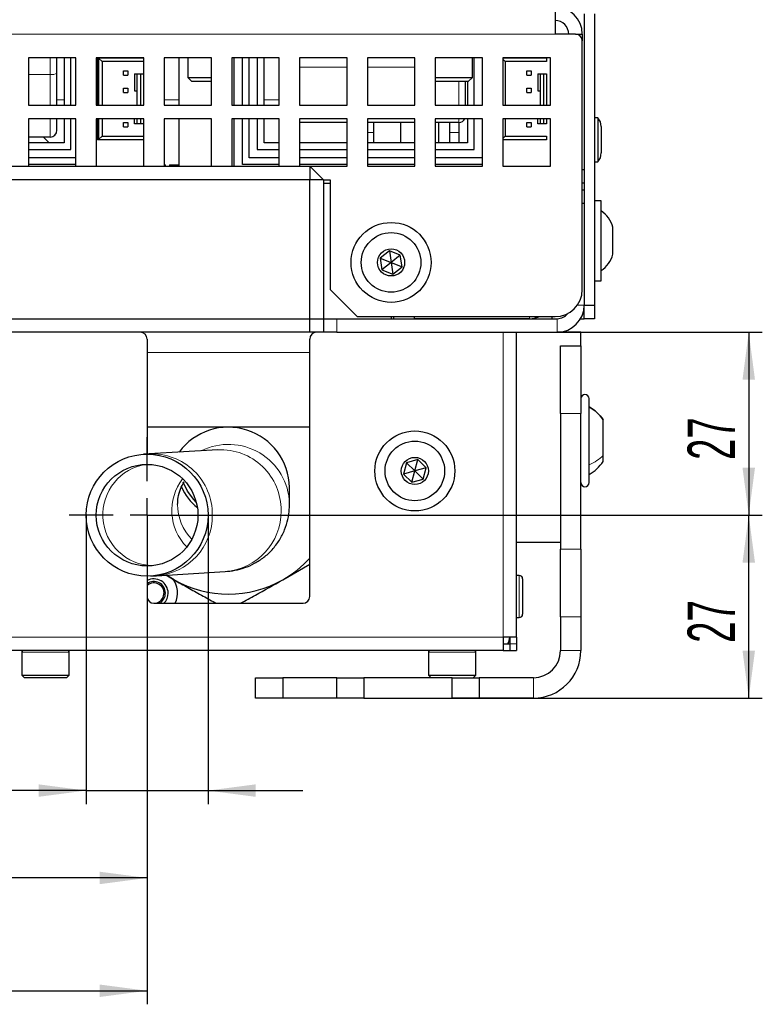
# Paper-space layout 'Blatt5' of a CAD drawing. Header units: millimetres. Extents: x 5 to 418, y 2 to 292.
# Tile 14 of 29: x 247 to 302, y 79 to 151. Entities that reach past the tile are written whole.
import ezdxf

# ---------------------------------------------------------------- set-up
doc = ezdxf.new("R2010")
doc.units = ezdxf.units.MM
doc.layers.add('SLD-0', color=7, linetype='Continuous')
doc.styles.add('SLDTEXTSTYLE1', font='TXT', dxfattribs={"width": 0.605})
doc.dimstyles.new('SLDDIMSTYLE6', dxfattribs={"dimtxt": 3.5, "dimasz": 3.5, "dimexe": 0, "dimexo": 0.0625, "dimgap": 0.875, "dimtad": 1, "dimlfac": 2, "dimrnd": 1e-09, "dimzin": 12, "dimdsep": 46, "dimtxsty": 'SLDTEXTSTYLE1', "dimsah": 1, "dimcen": 0.09, "dimadec": 0, "dimazin": 3, "dimtfac": 1, "dimtmove": 0, "dimatfit": 0, "dimfxl": 1, "dimfrac": 2, "dimtolj": 1, "dimtzin": 12, "dimarcsym": 0})
doc.dimstyles.new('SLDDIMSTYLE8', dxfattribs={"dimtxt": 3.5, "dimasz": 3.5, "dimexe": 0, "dimexo": 0.0625, "dimgap": 0.875, "dimtad": 1, "dimlfac": 2, "dimrnd": 1e-09, "dimzin": 12, "dimdsep": 46, "dimtxsty": 'SLDTEXTSTYLE1', "dimsah": 1, "dimcen": 0.09, "dimadec": 0, "dimazin": 3, "dimtfac": 1, "dimtofl": 0, "dimtmove": 0, "dimatfit": 3, "dimfxl": 1, "dimfrac": 2, "dimtolj": 1, "dimtzin": 12, "dimarcsym": 0})

# ---------------------------------------------------------------- blocks, each defined once
blk = doc.blocks.new('_D_27')
at = {"layer": 'SLD-0', "color": 7}
for p, q in [((256.43, 114.931), (301.814, 114.931)), ((300.814, 101.431), (300.814, 114.931)), ((278.93, 101.431), (301.814, 101.431))]:
    blk.add_line(p, q, dxfattribs=at)
for points in [[(300.814, 114.931), (300.354, 111.431), (301.274, 111.431)], [(300.814, 101.431), (301.274, 104.931), (300.354, 104.931)]]:
    blk.add_solid(points, dxfattribs=at)
at = {"layer": 'SLD-0', "color": 7, "insert": (296.302, 105.507), "char_height": 3.5, "attachment_point": 1, "rotation": 90, "style": 'SLDTEXTSTYLE1'}
blk.add_mtext('27', dxfattribs=at)
blk = doc.blocks.new('_D_28')
at = {"layer": 'SLD-0', "color": 7}
for p, q in [((286.68, 128.431), (301.814, 128.431)), ((300.814, 128.431), (300.814, 114.931)), ((256.43, 114.931), (301.814, 114.931))]:
    blk.add_line(p, q, dxfattribs=at)
for points in [[(300.814, 128.431), (300.354, 124.931), (301.274, 124.931)], [(300.814, 114.931), (301.274, 118.431), (300.354, 118.431)]]:
    blk.add_solid(points, dxfattribs=at)
at = {"layer": 'SLD-0', "color": 7, "insert": (296.302, 119.007), "char_height": 3.5, "attachment_point": 1, "rotation": 90, "style": 'SLDTEXTSTYLE1'}
blk.add_mtext('27', dxfattribs=at)
blk = doc.blocks.new('_D_29')
at = {"layer": 'SLD-0', "color": 7}
for p, q in [((123.08, 135.78), (123.08, 78.832)), ((256.43, 114.931), (256.43, 78.832)), ((123.08, 79.832), (256.43, 79.832))]:
    blk.add_line(p, q, dxfattribs=at)
for points in [[(123.08, 79.832), (126.58, 79.372), (126.58, 80.292)], [(256.43, 79.832), (252.93, 80.292), (252.93, 79.372)]]:
    blk.add_solid(points, dxfattribs=at)
at = {"layer": 'SLD-0', "color": 7, "insert": (183.74, 84.344), "char_height": 3.5, "attachment_point": 1, "style": 'SLDTEXTSTYLE1'}
blk.add_mtext('266,7', dxfattribs=at)
blk = doc.blocks.new('_D_30')
at = {"layer": 'SLD-0', "color": 7}
for p, q in [((157.43, 114.931), (157.43, 87.158)), ((256.43, 114.931), (256.43, 87.158)), ((256.43, 88.158), (157.43, 88.158))]:
    blk.add_line(p, q, dxfattribs=at)
for points in [[(157.43, 88.158), (160.93, 87.698), (160.93, 88.618)], [(256.43, 88.158), (252.93, 88.618), (252.93, 87.698)]]:
    blk.add_solid(points, dxfattribs=at)
at = {"layer": 'SLD-0', "color": 7, "insert": (202.92, 92.67), "char_height": 3.5, "attachment_point": 1, "style": 'SLDTEXTSTYLE1'}
blk.add_mtext('198', dxfattribs=at)
blk = doc.blocks.new('_D_31')
at = {"layer": 'SLD-0', "color": 7}
for p, q in [((251.93, 114.931), (251.93, 93.605)), ((260.93, 114.931), (260.93, 93.605)), ((251.93, 94.605), (231.047, 94.605)), ((251.93, 94.605), (260.93, 94.605)), ((260.93, 94.605), (267.93, 94.605))]:
    blk.add_line(p, q, dxfattribs=at)
for points in [[(251.93, 94.605), (248.43, 95.065), (248.43, 94.145)], [(260.93, 94.605), (264.43, 94.145), (264.43, 95.065)]]:
    blk.add_solid(points, dxfattribs=at)
at = {"layer": 'SLD-0', "color": 7, "char_height": 3.5, "attachment_point": 1, "style": 'SLDTEXTSTYLE1'}
for s, insert in [('D=', (231.047, 99.126)), ('%%c', (237.327, 99.116)), ('18', (242.43, 99.126))]:
    blk.add_mtext(s, dxfattribs=dict(at, insert=insert))
blk = doc.blocks.new('SW_CENTERMARKSYMBOL_17')
at = {"layer": 'SLD-0', "color": 0}
for p, q in [((0, 2.5), (0, 5.75)), ((0, 0), (0, 1.25)), ((-2.5, 0), (-5.75, 0)), ((0, 0), (-1.25, 0)), ((0, 0), (0, -1.25)), ((0, 0), (1.25, 0)), ((2.5, 0), (5.75, 0)), ((0, -2.5), (0, -5.75))]:
    blk.add_line(p, q, dxfattribs=at)

psp = doc.layouts.new('Blatt5')

# ---------------------------------------------------------------- linework, layer by layer
at = {"color": 7, "linetype": 'Continuous', "lineweight": 25}
for p, q in [((286.5302, 152.4308), (286.5302, 150.4308)), ((288.6802, 151.9308), (288.6802, 130.4308)), ((289.4302, 151.9308), (289.4302, 130.4308)), ((288.0302, 150.4308), (286.5302, 150.4308)), ((288.0302, 150.4308), (288.5302, 150.4308)), ((288.5302, 150.4308), (288.5302, 149.9308)), ((288.5302, 131.5808), (288.5302, 149.9308)), ((251.1802, 148.6808), (247.6802, 148.6808)), ((247.6802, 148.6808), (247.6802, 145.1808)), ((249.7802, 147.5452), (249.7802, 148.6808)), ((250.3052, 148.6808), (250.3052, 145.1808)), ((250.8052, 145.1808), (250.8052, 148.6808)), ((251.1802, 145.1808), (251.1802, 148.6808)), ((256.1802, 148.6808), (252.6802, 148.6808)), ((252.6802, 148.6808), (252.6802, 145.1808)), ((252.7802, 145.1808), (252.7802, 148.6808)), ((256.1552, 148.6558), (252.8552, 148.6558)), ((252.8552, 148.6558), (252.8552, 145.1808)), ((253.1052, 148.4058), (252.8552, 148.6558)), ((256.1552, 148.4058), (253.1052, 148.4058)), ((253.1052, 148.4058), (253.1052, 145.1808)), ((256.1552, 148.6808), (256.1552, 148.6558)), ((256.1552, 148.6558), (256.1552, 148.4058)), ((256.1802, 145.1808), (256.1802, 148.6808)), ((261.1802, 148.6808), (257.6802, 148.6808)), ((257.6802, 148.6808), (257.6802, 145.1808)), ((258.8052, 145.1808), (258.8052, 148.6808)), ((259.4302, 148.6808), (259.4302, 147.2376)), ((261.1802, 145.1808), (261.1802, 148.6808)), ((266.1802, 148.6808), (262.6802, 148.6808)), ((262.6802, 148.6808), (262.6802, 145.1808)), ((262.8552, 145.1808), (262.8552, 148.6808)), ((263.4552, 145.1808), (263.4552, 148.6808)), ((263.9552, 145.1808), (263.9552, 148.6808)), ((264.5552, 148.6808), (264.5552, 145.1808)), ((265.0552, 145.1808), (265.0552, 148.6808)), ((266.1802, 145.1808), (266.1802, 148.6808)), ((271.1802, 148.6808), (267.6802, 148.6808)), ((267.6802, 148.6808), (267.6802, 145.1808)), ((271.1802, 145.1808), (271.1802, 148.6808)), ((276.1802, 148.6808), (272.6802, 148.6808)), ((272.6802, 148.6808), (272.6802, 145.1808)), ((276.1802, 145.1808), (276.1802, 148.6808)), ((281.1802, 148.6808), (277.6802, 148.6808)), ((277.6802, 148.6808), (277.6802, 145.1808)), ((280.4302, 147.2376), (280.4302, 148.6808)), ((280.5552, 145.1808), (280.5552, 148.6808)), ((281.1552, 148.6808), (281.1552, 145.1808)), ((281.1802, 145.1808), (281.1802, 148.6808)), ((286.1802, 148.6808), (282.6802, 148.6808)), ((282.6802, 148.6808), (282.6802, 145.1808)), ((285.9052, 148.6558), (282.6802, 148.6558)), ((282.8552, 148.4058), (282.6802, 148.5808)), ((282.8552, 148.4058), (282.8552, 145.1808)), ((285.9052, 148.4058), (282.8552, 148.4058)), ((285.9052, 148.6808), (285.9052, 148.6558)), ((285.9052, 148.6558), (285.9052, 148.4058)), ((286.1802, 145.1808), (286.1802, 148.6808)), ((249.7802, 145.1808), (249.7802, 147.5452)), ((255.5052, 147.5058), (255.5052, 146.2558)), ((255.5052, 147.5058), (255.7052, 147.5058)), ((255.7052, 145.1808), (255.7052, 147.5058)), ((255.7052, 147.5058), (255.9552, 147.5058)), ((255.9552, 145.1808), (255.9552, 147.5058)), ((255.9552, 147.5058), (256.1552, 147.5058)), ((256.1552, 147.5058), (256.1552, 145.1808)), ((259.4302, 147.2376), (259.737, 146.9308)), ((259.4302, 147.2376), (259.6677, 147.2376)), ((259.6677, 147.2376), (261.1802, 147.2376)), ((259.9259, 146.9308), (259.737, 146.9308)), ((261.1802, 146.9308), (259.9259, 146.9308)), ((277.6677, 147.2376), (280.4302, 147.2376)), ((277.6802, 146.9876), (277.737, 146.9308)), ((277.9259, 146.9308), (277.737, 146.9308)), ((280.1235, 146.9308), (277.9259, 146.9308)), ((279.9302, 145.1808), (279.9302, 146.9308)), ((280.0552, 146.9308), (280.0552, 145.1808)), ((280.1235, 146.9308), (280.4302, 147.2376)), ((285.2552, 147.5058), (285.2552, 146.2558)), ((285.2552, 147.5058), (285.4552, 147.5058)), ((285.4552, 145.1808), (285.4552, 147.5058)), ((285.4552, 147.5058), (285.7052, 147.5058)), ((285.7052, 145.1808), (285.7052, 147.5058)), ((285.7052, 147.5058), (285.9052, 147.5058)), ((285.9052, 147.5058), (285.9052, 145.1808)), ((255.5052, 146.2558), (255.7052, 146.2558)), ((285.2552, 146.2558), (285.4552, 146.2558)), ((247.6802, 145.1808), (251.1802, 145.1808)), ((252.6802, 145.1808), (256.1802, 145.1808)), ((257.6802, 145.1808), (261.1802, 145.1808)), ((262.6802, 145.1808), (266.1802, 145.1808)), ((267.6802, 145.1808), (271.1802, 145.1808)), ((272.6802, 145.1808), (276.1802, 145.1808)), ((277.6802, 145.1808), (281.1802, 145.1808)), ((282.6802, 145.1808), (286.1802, 145.1808)), ((251.1802, 144.1808), (247.6802, 144.1808)), ((247.6802, 144.1808), (247.6802, 140.6808)), ((249.7802, 143.3308), (249.7802, 144.1808)), ((250.3052, 144.1808), (250.3052, 142.4058)), ((250.8052, 141.9058), (250.8052, 144.1808)), ((251.1802, 140.6808), (251.1802, 144.1808)), ((256.1802, 144.1808), (252.6802, 144.1808)), ((252.6802, 144.1808), (252.6802, 140.6808)), ((252.7802, 142.6308), (252.7802, 144.1808)), ((252.8552, 144.1808), (252.8552, 142.6558)), ((253.1052, 144.1808), (253.1052, 142.9058)), ((255.5052, 143.8058), (255.5052, 144.1808)), ((255.7052, 143.8058), (255.7052, 144.1808)), ((255.9552, 143.8058), (255.9552, 144.1808)), ((256.1552, 144.1808), (256.1552, 143.8058)), ((256.1802, 140.6808), (256.1802, 144.1808)), ((261.1802, 144.1808), (257.6802, 144.1808)), ((257.6802, 144.1808), (257.6802, 140.6808)), ((258.8052, 140.6808), (258.8052, 144.1808)), ((261.1802, 140.6808), (261.1802, 144.1808)), ((266.1802, 144.1808), (262.6802, 144.1808)), ((262.6802, 144.1808), (262.6802, 140.6808)), ((262.8552, 140.6808), (262.8552, 144.1808)), ((263.4552, 140.8058), (263.4552, 144.1808)), ((263.9552, 141.3058), (263.9552, 144.1808)), ((264.5552, 144.1808), (264.5552, 141.9058)), ((265.0552, 142.4058), (265.0552, 144.1808)), ((266.1802, 140.6808), (266.1802, 144.1808)), ((271.1802, 144.1808), (267.6802, 144.1808)), ((267.6802, 144.1808), (267.6802, 140.6808)), ((271.1802, 143.9134), (267.6802, 143.9134)), ((271.1802, 140.6808), (271.1802, 144.1808)), ((276.1802, 144.1808), (272.6802, 144.1808)), ((272.6802, 144.1808), (272.6802, 140.6808)), ((276.1802, 143.9134), (272.6802, 143.9134)), ((273.128, 143.9134), (273.128, 142.4058)), ((275.1294, 143.9134), (275.1294, 142.4058)), ((276.1802, 140.6808), (276.1802, 144.1808)), ((281.1802, 144.1808), (277.6802, 144.1808)), ((277.6802, 144.1808), (277.6802, 140.6808)), ((279.4302, 143.9134), (277.6802, 143.9134)), ((277.9317, 143.9134), (277.9317, 142.4058)), ((278.7325, 143.9134), (278.7325, 142.4058)), ((279.4302, 143.9134), (279.4302, 143.1634)), ((280.0552, 144.1808), (280.0552, 142.4058)), ((280.5552, 141.9058), (280.5552, 144.1808)), ((281.1552, 144.1808), (281.1552, 141.3058)), ((281.1802, 140.6808), (281.1802, 144.1808)), ((286.1802, 144.1808), (282.6802, 144.1808)), ((282.6802, 144.1808), (282.6802, 140.6808)), ((282.8552, 144.1808), (282.8552, 142.9058)), ((285.2552, 143.8058), (285.2552, 144.1808)), ((285.4552, 143.8058), (285.4552, 144.1808)), ((285.7052, 143.8058), (285.7052, 144.1808)), ((285.9052, 144.1808), (285.9052, 143.8058)), ((286.1802, 140.6808), (286.1802, 144.1808)), ((289.6802, 144.2633), (289.4302, 144.2633)), ((289.6802, 144.2633), (289.6802, 140.9983)), ((255.7052, 143.8058), (255.5052, 143.8058)), ((255.9552, 143.8058), (255.7052, 143.8058)), ((256.1552, 143.8058), (255.9552, 143.8058)), ((279.4302, 143.1634), (279.4302, 142.4058)), ((285.4552, 143.8058), (285.2552, 143.8058)), ((285.7052, 143.8058), (285.4552, 143.8058)), ((285.9052, 143.8058), (285.7052, 143.8058)), ((289.9302, 143.6019), (289.9302, 141.6597)), ((249.2802, 142.8308), (247.6802, 142.8308)), ((249.1802, 142.4308), (248.7802, 142.8308)), ((249.1802, 142.4058), (249.1802, 142.4308)), ((256.1552, 142.6308), (252.7802, 142.6308)), ((253.1052, 142.9058), (252.8552, 142.6558)), ((252.8552, 142.6558), (256.1552, 142.6558)), ((253.1052, 142.9058), (256.1552, 142.9058)), ((256.1552, 142.9058), (256.1552, 142.6558)), ((256.1552, 142.6558), (256.1552, 142.6308)), ((282.8552, 142.9058), (282.6802, 142.7308)), ((282.6802, 142.6558), (285.9052, 142.6558)), ((285.9052, 142.6308), (282.6802, 142.6308)), ((282.8552, 142.9058), (285.9052, 142.9058)), ((285.9052, 142.9058), (285.9052, 142.6558)), ((285.9052, 142.6558), (285.9052, 142.6308)), ((250.3052, 142.4058), (247.6802, 142.4058)), ((247.6802, 141.9058), (250.8052, 141.9058)), ((264.5552, 141.9058), (266.1802, 141.9058)), ((266.1802, 142.4058), (265.0552, 142.4058)), ((271.1802, 142.4058), (267.6802, 142.4058)), ((267.6802, 141.9058), (271.1802, 141.9058)), ((276.1802, 142.4058), (272.6802, 142.4058)), ((272.6802, 141.9058), (276.1802, 141.9058)), ((280.0552, 142.4058), (277.6802, 142.4058)), ((277.6802, 141.9058), (280.5552, 141.9058)), ((251.1802, 141.3058), (247.6802, 141.3058)), ((266.1802, 141.3058), (263.9552, 141.3058)), ((271.1802, 141.3058), (267.6802, 141.3058)), ((276.1802, 141.3058), (272.6802, 141.3058)), ((281.1552, 141.3058), (277.6802, 141.3058)), ((289.4302, 140.9983), (289.6802, 140.9983)), ((206.9302, 140.6808), (262.4302, 140.6808)), ((251.1802, 140.8058), (247.6802, 140.8058)), ((257.6802, 140.7808), (257.7802, 140.7808)), ((257.7802, 140.6808), (257.7802, 140.7808)), ((258.0802, 140.7808), (258.0802, 140.6808)), ((258.0802, 140.7808), (258.8052, 140.7808)), ((262.4302, 140.6808), (268.4302, 140.6808)), ((266.1802, 140.8058), (263.4552, 140.8058)), ((271.1802, 140.8058), (267.6802, 140.8058)), ((268.4302, 140.6808), (268.4302, 139.6808)), ((269.4302, 139.6808), (268.4302, 140.6808)), ((268.4302, 140.6808), (271.1802, 140.6808)), ((276.1802, 140.8058), (272.6802, 140.8058)), ((272.6802, 140.6808), (276.1802, 140.6808)), ((281.1802, 140.8058), (277.6802, 140.8058)), ((277.6802, 140.6808), (281.1802, 140.6808)), ((282.6802, 140.6808), (286.1802, 140.6808)), ((288.5302, 140.4308), (288.6802, 140.4308)), ((268.4302, 139.6808), (145.4302, 139.6808)), ((268.4302, 129.4308), (268.4302, 139.6808)), ((269.4302, 139.6808), (268.4302, 139.6808)), ((269.4302, 139.6808), (269.4302, 129.4308)), ((269.4302, 139.6808), (269.9302, 139.6808)), ((269.9302, 139.6808), (269.9302, 131.5808)), ((269.4302, 139.4308), (269.9302, 139.4308)), ((288.6802, 139.4308), (288.5302, 139.4308)), ((288.5302, 138.9308), (288.6802, 138.9308)), ((289.9302, 138.1308), (289.4302, 138.1308)), ((289.9302, 133.343), (289.9302, 138.1308)), ((288.6802, 137.9308), (288.5302, 137.9308)), ((290.7802, 134.5578), (290.7802, 136.1808)), ((274.3017, 134.4372), (273.6243, 133.8977)), ((275.1077, 134.1203), (274.3017, 134.4372)), ((274.3017, 134.4372), (274.4302, 133.5808)), ((290.7802, 134.1808), (290.7802, 134.5578)), ((273.6243, 133.8977), (273.7528, 133.0413)), ((273.6243, 133.8977), (274.4302, 133.5808)), ((275.1077, 134.1203), (274.4302, 133.5808)), ((275.2362, 133.2639), (275.1077, 134.1203)), ((274.4302, 133.5808), (273.7528, 133.0413)), ((273.7528, 133.0413), (274.5588, 132.7244)), ((274.4302, 133.5808), (274.5588, 132.7244)), ((274.4302, 133.5808), (275.2362, 133.2639)), ((274.5588, 132.7244), (275.2362, 133.2639)), ((289.9302, 132.2308), (289.9302, 133.343)), ((269.9302, 131.5808), (271.9302, 129.5808)), ((289.4302, 132.2308), (289.9302, 132.2308)), ((288.6802, 129.4308), (288.6802, 130.4308)), ((288.6802, 130.4308), (289.4302, 130.4308)), ((289.4302, 130.4308), (289.4302, 129.4308)), ((145.4302, 129.4308), (268.4302, 129.4308)), ((268.4302, 128.4308), (268.4302, 129.4308)), ((268.4302, 129.4308), (269.4302, 129.4308)), ((269.4302, 129.4308), (269.4302, 128.4308)), ((269.4302, 129.4308), (270.4302, 129.4308)), ((270.4302, 129.4308), (286.6802, 129.4308)), ((271.9302, 129.5808), (286.5302, 129.5808)), ((274.4302, 129.5808), (274.4302, 129.4308)), ((274.6302, 129.4308), (274.6302, 129.5808)), ((276.1302, 129.5808), (276.1302, 129.4308)), ((284.6302, 129.4308), (276.1302, 129.4308)), ((284.9302, 129.4308), (284.9302, 129.4534)), ((286.3052, 129.4308), (286.3052, 129.5808)), ((288.4123, 129.4308), (288.6802, 129.4308)), ((289.4302, 129.4308), (288.6802, 129.4308)), ((268.4302, 128.4308), (145.4302, 128.4308)), ((256.4302, 127.9308), (256.4302, 119.439)), ((269.4302, 128.4308), (268.4302, 128.4308)), ((268.4302, 108.9308), (268.4302, 127.9308)), ((270.4302, 128.4308), (269.4302, 128.4308)), ((270.4302, 128.4308), (286.6802, 128.4308)), ((283.6852, 105.9308), (283.6852, 128.4308)), ((288.4302, 128.4308), (286.6802, 128.4308)), ((288.4302, 127.4308), (288.4302, 128.4308)), ((286.9302, 127.4308), (288.4302, 127.4308)), ((286.9302, 122.4308), (286.9302, 127.4308)), ((288.4302, 127.4308), (288.4302, 122.4308)), ((289.0302, 117.3308), (289.0302, 123.5308)), ((286.9302, 122.4308), (286.9302, 112.4308)), ((288.4302, 112.4308), (288.4302, 122.4308)), ((256.4302, 121.4443), (268.4302, 121.4443)), ((290.0802, 119.3377), (290.0802, 121.9708)), ((256.5716, 119.4475), (256.1589, 119.4226)), ((261.6437, 119.7539), (256.5716, 119.4475)), ((290.0802, 118.8908), (290.0802, 119.3377)), ((275.5647, 118.8035), (275.3449, 117.9658)), ((276.4, 119.032), (275.5647, 118.8035)), ((276.1802, 118.1943), (275.5647, 118.8035)), ((276.1802, 118.1943), (276.4, 119.032)), ((277.0156, 118.4228), (276.4, 119.032)), ((276.1802, 118.1943), (275.3449, 117.9658)), ((275.3449, 117.9658), (275.9604, 117.3566)), ((275.9604, 117.3566), (276.1802, 118.1943)), ((277.0156, 118.4228), (276.1802, 118.1943)), ((276.7958, 117.5851), (276.1802, 118.1943)), ((276.7958, 117.5851), (277.0156, 118.4228)), ((259.3992, 116.6955), (259.0936, 117.378)), ((275.9604, 117.3566), (276.7958, 117.5851)), ((266.9302, 115.7138), (266.9302, 116.9776)), ((283.6852, 112.9308), (286.9302, 112.9308)), ((286.9302, 107.4308), (286.9302, 112.4308)), ((288.4302, 112.4308), (288.4302, 107.4308)), ((266.4302, 110.1546), (268.4302, 111.307)), ((256.7016, 110.439), (257.1142, 110.4639)), ((257.1142, 110.4639), (262.1863, 110.7703)), ((258.4302, 110.1546), (257.8631, 110.5092)), ((283.8852, 110.4808), (283.6852, 110.4808)), ((256.4302, 110.4308), (256.4302, 108.9308)), ((284.1352, 110.2308), (284.1352, 107.6308)), ((256.9302, 108.4308), (267.9302, 108.4308)), ((283.6852, 107.3808), (283.8852, 107.3808)), ((286.9302, 107.4308), (286.9302, 104.9308)), ((288.4302, 107.4308), (288.4302, 104.9308)), ((283.6852, 105.9308), (282.6852, 105.9308)), ((282.6852, 105.9308), (282.6852, 104.9308)), ((282.6852, 105.4308), (283.1802, 105.4308)), ((283.1802, 105.4308), (283.1802, 104.9308)), ((283.1852, 105.9308), (283.1852, 105.4308)), ((283.1852, 105.4308), (283.1852, 104.9308)), ((283.6852, 105.9308), (283.6852, 105.4308)), ((283.6852, 105.4308), (283.6852, 104.9308)), ((282.6852, 104.9308), (131.1752, 104.9308)), ((247.1802, 104.9308), (247.1802, 104.8308)), ((247.1802, 104.8308), (247.1802, 103.1308)), ((250.6802, 104.8308), (250.6802, 104.9308)), ((250.6802, 103.1308), (250.6802, 104.8308)), ((277.1802, 104.9308), (277.1802, 104.8308)), ((277.1802, 104.8308), (277.1802, 103.1308)), ((280.6802, 104.8308), (280.6802, 104.9308)), ((280.6802, 103.1308), (280.6802, 104.8308)), ((282.6852, 104.9308), (283.1802, 104.9308)), ((283.1852, 104.9308), (283.6852, 104.9308)), ((247.1802, 103.1308), (247.3802, 102.9308)), ((247.1802, 103.1308), (250.6802, 103.1308)), ((250.4802, 102.9308), (247.3802, 102.9308)), ((250.4802, 102.9308), (250.6802, 103.1308)), ((264.4302, 101.4308), (264.4302, 102.9308)), ((264.4302, 102.9308), (266.4302, 102.9308)), ((266.4302, 102.9308), (266.4302, 101.4308)), ((270.4302, 102.9308), (266.4302, 102.9308)), ((270.4302, 101.4308), (270.4302, 102.9308)), ((270.4302, 102.9308), (272.4302, 102.9308)), ((272.4302, 102.9308), (272.4302, 101.4308)), ((278.9302, 102.9308), (272.4302, 102.9308)), ((277.1802, 103.1308), (277.3802, 102.9308)), ((277.1802, 103.1308), (280.6802, 103.1308)), ((278.9302, 101.4308), (278.9302, 102.9308)), ((278.9302, 102.9308), (280.9302, 102.9308)), ((280.4802, 102.9308), (280.6802, 103.1308)), ((280.9302, 102.9308), (280.9302, 101.4308)), ((284.9302, 102.9308), (280.9302, 102.9308)), ((266.4302, 101.4308), (264.4302, 101.4308)), ((270.4302, 101.4308), (266.4302, 101.4308)), ((272.4302, 101.4308), (270.4302, 101.4308)), ((272.4302, 101.4308), (278.9302, 101.4308)), ((280.9302, 101.4308), (278.9302, 101.4308)), ((284.9302, 101.4308), (280.9302, 101.4308))]:
    psp.add_line(p, q, dxfattribs=at)
at = {"color": 7, "linetype": 'Continuous', "lineweight": 18}
for p, q in [((243.9302, 150.4308), (286.5302, 150.4308)), ((249.2802, 147.4584), (249.2802, 148.6808)), ((271.1802, 147.9899), (267.6802, 147.9899)), ((276.1802, 147.9899), (272.6802, 147.9899)), ((249.2802, 147.4584), (247.6802, 147.4584)), ((249.2802, 145.1808), (249.2802, 147.4584)), ((279.4302, 145.1808), (279.4302, 146.9308)), ((250.3052, 145.5808), (249.7802, 145.5808)), ((258.8052, 145.5808), (257.6802, 145.5808)), ((266.1802, 145.5808), (265.0552, 145.5808)), ((249.2802, 142.8308), (249.2802, 144.1808)), ((279.4302, 143.9134), (279.4302, 144.1808)), ((272.6802, 143.1634), (273.128, 143.1634)), ((278.7325, 143.1634), (279.4302, 143.1634)), ((288.1666, 130.4308), (288.6802, 130.4308)), ((270.4302, 129.4308), (270.4302, 128.4308)), ((284.6302, 129.5808), (284.6302, 129.4308)), ((286.6802, 129.4308), (286.6802, 128.4308)), ((282.6852, 105.9308), (282.6852, 128.4308)), ((256.4302, 126.9308), (268.4302, 126.9308)), ((288.4302, 122.4308), (286.9302, 122.4308)), ((286.9302, 112.4308), (288.4302, 112.4308)), ((283.8852, 110.4808), (283.8852, 107.3808)), ((288.4302, 107.4308), (286.9302, 107.4308)), ((282.6852, 105.9308), (131.1752, 105.9308)), ((283.1852, 105.4308), (283.6852, 105.4308)), ((250.6802, 104.8308), (247.1802, 104.8308)), ((280.6802, 104.8308), (277.1802, 104.8308)), ((286.9302, 104.9308), (288.4302, 104.9308)), ((284.9302, 102.9308), (284.9302, 101.4308))]:
    psp.add_line(p, q, dxfattribs=at)
at = {"color": 7, "linetype": 'Continuous', "lineweight": 25, "flags": 128}
for points in [[(284.6302, 129.4308), (285.0204, 129.4692), (285.3902, 129.5808)], [(260.0566, 115.8858), (259.8646, 116.0744), (259.3992, 116.6955)]]:
    psp.add_lwpolyline(points, dxfattribs=at)
at = {"color": 7, "linetype": 'Continuous', "lineweight": 25}
for centre, radius in [((274.4302, 133.5808), 2.95), ((274.4302, 133.5808), 2.2), ((274.4302, 133.5808), 1), ((276.1802, 118.1943), 2.95), ((276.1802, 118.1943), 2.2), ((256.4302, 114.9308), 4.5), ((276.1802, 118.1943), 1), ((256.4302, 114.9308), 3.75)]:
    psp.add_circle(centre, radius, dxfattribs=at)
for centre, radius, start, end in [((286.5302, 150.4308), 2, 0, 90), ((286.5302, 150.4308), 1, 0, 90), ((288.0302, 149.9308), 0.5, 0, 90), ((279.4302, 144.4134), 0.5, 270, 332.279577), ((288.9302, 143.6019), 1, 0, 41.409622), ((249.2802, 143.3308), 0.5, 270, 0), ((288.9302, 141.6597), 1, 318.590378, 360), ((288.8375, 135.7057), 2, 13.741315, 56.881112), ((288.8375, 134.6559), 2, 303.118888, 346.258685), ((286.5302, 131.5808), 2, 270, 0), ((286.6802, 130.4308), 2, 270, 0), ((286.6802, 130.4308), 1, 270, 321.909274), ((255.9302, 127.9308), 0.5, 0, 90), ((268.9302, 127.9308), 0.5, 90, 180), ((288.7302, 123.5308), 0.3, 0, 180), ((262.4234, 116.9157), 4.5073, 0.787192, 143.740524), ((262.3757, 118.4438), 3.7008, 202.599459, 232.783984), ((288.7302, 117.3308), 0.3, 180, 360), ((262.4931, 117.0867), 7.9721, 299.594999, 318.136914), ((283.8852, 110.2308), 0.25, 0, 90), ((256.9302, 109.1808), 1.05, 0, 118.43689), ((256.9302, 109.1808), 0.85, 298.072487, 126.031879), ((256.9302, 109.1808), 0.75, 270, 131.810315), ((256.9302, 109.1808), 1.75, 334.623066, 38.208654), ((262.4302, 117.2034), 8.1046, 240.425963, 299.574037), ((256.9302, 109.1808), 1.05, 314.415309, 0), ((256.9302, 108.9308), 0.5, 180, 270), ((267.9302, 108.9308), 0.5, 270, 0), ((283.8852, 107.6308), 0.25, 270, 0), ((282.1802, 105.9308), 1, 330, 360), ((247.2802, 104.8308), 0.1, 90, 180), ((250.5802, 104.8308), 0.1, 0, 90), ((277.2802, 104.8308), 0.1, 90, 180), ((280.5802, 104.8308), 0.1, 0, 90), ((284.9302, 104.9308), 3.5, 270, 0), ((284.9302, 104.9308), 2, 270, 0)]:
    psp.add_arc(centre, radius, start, end, dxfattribs=at)
at = {"color": 7, "linetype": 'Continuous', "lineweight": 18}
for centre, radius, start, end in [((249.4015, 148.2433), 0.7943, 261.220539, 298.481613), ((262.4345, 115.6581), 4.4971, 1.773045, 116.57108), ((256.7927, 115.0055), 4.4476, 359.279092, 92.84973), ((261.8648, 115.3118), 4.4476, 359.279092, 92.84973), ((256.9133, 114.96), 3.7542, 97.654829, 269.258158), ((262.061, 115.2709), 3.8115, 142.11749, 224.795497), ((262.343, 115.7179), 3.6627, 179.879582, 224.503629), ((256.8023, 114.8909), 4.4379, 274.029059, 0.756966), ((261.8745, 115.1972), 4.4379, 274.029059, 0.756966)]:
    psp.add_arc(centre, radius, start, end, dxfattribs=at)
at = {"color": 7, "linetype": 'Continuous', "lineweight": 25}
for points, knots in [([(254.6952, 147.4008), (254.6952, 147.4297), (254.6952, 147.4641), (254.6952, 147.5262), (254.6952, 147.5554), (254.6952, 147.5865), (254.6952, 147.63), (254.6952, 147.6749), (254.6952, 147.7057), (254.6952, 147.7208)], [0, 0, 0, 0, 0.3563036, 0.423226, 0.4909042, 0.5500065, 0.6239079, 0.8153681, 1, 1, 1, 1]), ([(254.6952, 147.7208), (254.7242, 147.7208), (254.7586, 147.7208), (254.8206, 147.7208), (254.8498, 147.7208), (254.8809, 147.7208), (254.9244, 147.7208), (254.9694, 147.7208), (255.0001, 147.7208), (255.0152, 147.7208)], [0, 0, 0, 0, 0.3563036, 0.423226, 0.4909042, 0.5500065, 0.6239079, 0.8153681, 1, 1, 1, 1]), ([(255.0152, 147.7208), (255.0152, 147.6919), (255.0152, 147.6575), (255.0152, 147.5954), (255.0152, 147.5663), (255.0152, 147.5352), (255.0152, 147.4916), (255.0152, 147.4467), (255.0152, 147.4159), (255.0152, 147.4008)], [0, 0, 0, 0, 0.3563036, 0.423226, 0.4909042, 0.5500065, 0.6239079, 0.8153681, 1, 1, 1, 1]), ([(284.4452, 147.4008), (284.4452, 147.4297), (284.4452, 147.4641), (284.4452, 147.5262), (284.4452, 147.5554), (284.4452, 147.5865), (284.4452, 147.63), (284.4452, 147.6749), (284.4452, 147.7057), (284.4452, 147.7208)], [0, 0, 0, 0, 0.3563036, 0.423226, 0.4909042, 0.5500065, 0.6239079, 0.8153681, 1, 1, 1, 1]), ([(284.4452, 147.7208), (284.4742, 147.7208), (284.5086, 147.7208), (284.5706, 147.7208), (284.5998, 147.7208), (284.6309, 147.7208), (284.6744, 147.7208), (284.7194, 147.7208), (284.7501, 147.7208), (284.7652, 147.7208)], [0, 0, 0, 0, 0.3563036, 0.423226, 0.4909042, 0.5500065, 0.6239079, 0.8153681, 1, 1, 1, 1]), ([(284.7652, 147.7208), (284.7652, 147.6919), (284.7652, 147.6575), (284.7652, 147.5954), (284.7652, 147.5663), (284.7652, 147.5352), (284.7652, 147.4916), (284.7652, 147.4467), (284.7652, 147.4159), (284.7652, 147.4008)], [0, 0, 0, 0, 0.3563036, 0.423226, 0.4909042, 0.5500065, 0.6239079, 0.8153681, 1, 1, 1, 1]), ([(254.6952, 147.4008), (254.7242, 147.4008), (254.7586, 147.4008), (254.8206, 147.4008), (254.8498, 147.4008), (254.8809, 147.4008), (254.9244, 147.4008), (254.9694, 147.4008), (255.0001, 147.4008), (255.0152, 147.4008)], [0, 0, 0, 0, 0.3563036, 0.423226, 0.4909043, 0.5500065, 0.6239079, 0.8153682, 1, 1, 1, 1]), ([(284.4452, 147.4008), (284.4742, 147.4008), (284.5086, 147.4008), (284.5706, 147.4008), (284.5998, 147.4008), (284.6309, 147.4008), (284.6744, 147.4008), (284.7194, 147.4008), (284.7501, 147.4008), (284.7652, 147.4008)], [0, 0, 0, 0, 0.3563036, 0.423226, 0.4909043, 0.5500065, 0.6239079, 0.8153682, 1, 1, 1, 1]), ([(254.6952, 146.1308), (254.6952, 146.1597), (254.6952, 146.1941), (254.6952, 146.2562), (254.6952, 146.2854), (254.6952, 146.3165), (254.6952, 146.36), (254.6952, 146.4049), (254.6952, 146.4357), (254.6952, 146.4508)], [0, 0, 0, 0, 0.3563036, 0.423226, 0.4909042, 0.5500065, 0.6239079, 0.8153681, 1, 1, 1, 1]), ([(254.6952, 146.4508), (254.7242, 146.4508), (254.7586, 146.4508), (254.8206, 146.4508), (254.8498, 146.4508), (254.8809, 146.4508), (254.9244, 146.4508), (254.9694, 146.4508), (255.0001, 146.4508), (255.0152, 146.4508)], [0, 0, 0, 0, 0.3563036, 0.423226, 0.4909042, 0.5500065, 0.6239079, 0.8153681, 1, 1, 1, 1]), ([(254.6952, 146.1308), (254.7242, 146.1308), (254.7586, 146.1308), (254.8206, 146.1308), (254.8498, 146.1308), (254.8809, 146.1308), (254.9244, 146.1308), (254.9694, 146.1308), (255.0001, 146.1308), (255.0152, 146.1308)], [0, 0, 0, 0, 0.3563036, 0.423226, 0.4909043, 0.5500065, 0.6239079, 0.8153682, 1, 1, 1, 1]), ([(255.0152, 146.4508), (255.0152, 146.4219), (255.0152, 146.3875), (255.0152, 146.3254), (255.0152, 146.2963), (255.0152, 146.2652), (255.0152, 146.2216), (255.0152, 146.1767), (255.0152, 146.1459), (255.0152, 146.1308)], [0, 0, 0, 0, 0.3563036, 0.423226, 0.4909042, 0.5500065, 0.6239079, 0.8153681, 1, 1, 1, 1]), ([(284.4452, 146.1308), (284.4452, 146.1597), (284.4452, 146.1941), (284.4452, 146.2562), (284.4452, 146.2854), (284.4452, 146.3165), (284.4452, 146.36), (284.4452, 146.4049), (284.4452, 146.4357), (284.4452, 146.4508)], [0, 0, 0, 0, 0.3563036, 0.423226, 0.4909042, 0.5500065, 0.6239079, 0.8153681, 1, 1, 1, 1]), ([(284.4452, 146.4508), (284.4742, 146.4508), (284.5086, 146.4508), (284.5706, 146.4508), (284.5998, 146.4508), (284.6309, 146.4508), (284.6744, 146.4508), (284.7194, 146.4508), (284.7501, 146.4508), (284.7652, 146.4508)], [0, 0, 0, 0, 0.3563036, 0.423226, 0.4909042, 0.5500065, 0.6239079, 0.8153681, 1, 1, 1, 1]), ([(284.4452, 146.1308), (284.4742, 146.1308), (284.5086, 146.1308), (284.5706, 146.1308), (284.5998, 146.1308), (284.6309, 146.1308), (284.6744, 146.1308), (284.7194, 146.1308), (284.7501, 146.1308), (284.7652, 146.1308)], [0, 0, 0, 0, 0.3563036, 0.423226, 0.4909043, 0.5500065, 0.6239079, 0.8153682, 1, 1, 1, 1]), ([(284.7652, 146.4508), (284.7652, 146.4219), (284.7652, 146.3875), (284.7652, 146.3254), (284.7652, 146.2963), (284.7652, 146.2652), (284.7652, 146.2216), (284.7652, 146.1767), (284.7652, 146.1459), (284.7652, 146.1308)], [0, 0, 0, 0, 0.3563036, 0.42322599, 0.49090425, 0.55000647, 0.62390787, 0.81536809, 1, 1, 1, 1]), ([(254.6952, 143.5908), (254.6952, 143.6197), (254.6952, 143.6541), (254.6952, 143.7162), (254.6952, 143.7454), (254.6952, 143.7765), (254.6952, 143.82), (254.6952, 143.8649), (254.6952, 143.8957), (254.6952, 143.9108)], [0, 0, 0, 0, 0.3563036, 0.423226, 0.4909042, 0.5500065, 0.6239079, 0.8153681, 1, 1, 1, 1]), ([(254.6952, 143.9108), (254.7242, 143.9108), (254.7586, 143.9108), (254.8206, 143.9108), (254.8498, 143.9108), (254.8809, 143.9108), (254.9244, 143.9108), (254.9694, 143.9108), (255.0001, 143.9108), (255.0152, 143.9108)], [0, 0, 0, 0, 0.3563036, 0.42322598, 0.49090424, 0.55000646, 0.62390785, 0.81536808, 1, 1, 1, 1]), ([(255.0152, 143.9108), (255.0152, 143.8819), (255.0152, 143.8475), (255.0152, 143.7854), (255.0152, 143.7563), (255.0152, 143.7252), (255.0152, 143.6816), (255.0152, 143.6367), (255.0152, 143.6059), (255.0152, 143.5908)], [0, 0, 0, 0, 0.3563036, 0.423226, 0.4909042, 0.5500065, 0.6239079, 0.8153681, 1, 1, 1, 1]), ([(284.4452, 143.5908), (284.4452, 143.6197), (284.4452, 143.6541), (284.4452, 143.7162), (284.4452, 143.7454), (284.4452, 143.7765), (284.4452, 143.82), (284.4452, 143.8649), (284.4452, 143.8957), (284.4452, 143.9108)], [0, 0, 0, 0, 0.3563036, 0.423226, 0.4909042, 0.5500065, 0.6239079, 0.8153681, 1, 1, 1, 1]), ([(284.4452, 143.9108), (284.4742, 143.9108), (284.5086, 143.9108), (284.5706, 143.9108), (284.5998, 143.9108), (284.6309, 143.9108), (284.6744, 143.9108), (284.7194, 143.9108), (284.7501, 143.9108), (284.7652, 143.9108)], [0, 0, 0, 0, 0.3563036, 0.42322598, 0.49090424, 0.55000646, 0.62390785, 0.81536808, 1, 1, 1, 1]), ([(284.7652, 143.9108), (284.7652, 143.8819), (284.7652, 143.8475), (284.7652, 143.7854), (284.7652, 143.7563), (284.7652, 143.7252), (284.7652, 143.6816), (284.7652, 143.6367), (284.7652, 143.6059), (284.7652, 143.5908)], [0, 0, 0, 0, 0.3563036, 0.423226, 0.4909042, 0.5500065, 0.6239079, 0.8153681, 1, 1, 1, 1]), ([(254.6952, 143.5908), (254.7242, 143.5908), (254.7586, 143.5908), (254.8206, 143.5908), (254.8498, 143.5908), (254.8809, 143.5908), (254.9244, 143.5908), (254.9694, 143.5908), (255.0001, 143.5908), (255.0152, 143.5908)], [0, 0, 0, 0, 0.3563036, 0.423226, 0.4909043, 0.5500065, 0.6239079, 0.8153682, 1, 1, 1, 1]), ([(284.4452, 143.5908), (284.4742, 143.5908), (284.5086, 143.5908), (284.5706, 143.5908), (284.5998, 143.5908), (284.6309, 143.5908), (284.6744, 143.5908), (284.7194, 143.5908), (284.7501, 143.5908), (284.7652, 143.5908)], [0, 0, 0, 0, 0.3563036, 0.423226, 0.4909043, 0.5500065, 0.6239079, 0.8153682, 1, 1, 1, 1]), ([(290.0802, 121.9708), (289.9334, 122.1616), (289.6397, 122.5431), (289.2334, 122.8016), (289.0302, 122.9308)], [0, 0, 0, 0, 0.5, 1, 1, 1, 1]), ([(290.0802, 121.9708), (289.9334, 122.1616), (289.6397, 122.5431), (289.2334, 122.8016), (289.0302, 122.9308)], [0, 0, 0, 0, 0.4999999, 1, 1, 1, 1]), ([(289.0302, 117.9308), (289.2334, 118.06), (289.6397, 118.3185), (289.9334, 118.7), (290.0802, 118.8908)], [0, 0, 0, 0, 0.5, 1, 1, 1, 1]), ([(289.0302, 117.9308), (289.2334, 118.06), (289.6397, 118.3185), (289.9334, 118.7), (290.0802, 118.8908)], [0, 0, 0, 0, 0.5000001, 1, 1, 1, 1]), ([(258.6802, 115.7138), (258.6886, 115.8868), (258.7057, 116.243), (258.8569, 116.8411), (259.0613, 117.218), (259.1597, 117.3994)], [0, 0, 0, 0, 0.3286957, 0.67674, 1, 1, 1, 1]), ([(262.1863, 110.7703), (262.4236, 110.7927), (262.891, 110.8369), (263.6359, 111.0378), (264.3643, 111.3548), (265.0505, 111.7988), (265.6788, 112.3752), (266.204, 113.0663), (266.5931, 113.8354), (266.8312, 114.6159), (266.9212, 115.2462), (266.9281, 115.6027), (266.9302, 115.7138)], [0, 0, 0, 0, 0.109509, 0.2156941, 0.320488, 0.4247245, 0.5287841, 0.6414161, 0.7490607, 0.85273, 0.9541096, 1, 1, 1, 1]), ([(257.8148, 110.5062), (257.8522, 110.4847), (258.0573, 110.3668), (258.2625, 110.2501), (258.4302, 110.1546)], [0, 0, 0, 0, 0.18258882, 1, 1, 1, 1]), ([(258.4302, 110.1546), (258.5969, 110.0601), (259.0974, 109.7761), (259.932, 109.3082), (260.7653, 108.8473), (261.2964, 108.5551), (261.4937, 108.4477), (261.5248, 108.4308)], [0, 0, 0, 0, 0.161263, 0.4841292, 0.8076777, 0.9696693, 1, 1, 1, 1]), ([(263.3307, 108.4308), (263.6939, 108.6287), (264.723, 109.1895), (265.7595, 109.7755), (266.4302, 110.1546)], [0, 0, 0, 0, 0.3529415, 1, 1, 1, 1])]:
    psp.add_open_spline(points, degree=3, knots=knots, dxfattribs=at)
for points in [[(289.0302, 122.9308), (289.2334, 122.8016), (289.6397, 122.5431), (289.9334, 122.1616), (290.0802, 121.9708)], [(289.0302, 117.9308), (289.2334, 118.06), (289.6397, 118.3185), (289.9334, 118.7), (290.0802, 118.8908)]]:
    psp.add_open_spline(points, degree=3, dxfattribs=at)
at = {"color": 7, "linetype": 'Continuous', "lineweight": 18}
psp.add_open_spline([(289.0302, 118.6563), (289.2334, 118.748), (289.6397, 118.9315), (289.9334, 119.2023), (290.0802, 119.3377)], degree=3, dxfattribs=at)

# ---------------------------------------------------------------- block references
at = {"layer": 'SLD-0', "color": 7}
psp.add_blockref('SW_CENTERMARKSYMBOL_17', (256.4302, 114.9308), dxfattribs=at)

# ---------------------------------------------------------------- dimensions: what is measured, and where the dimension line sits
for base, p1, p2, picture, middle in [((256.4302, 79.8324), (123.0802, 135.7799), (256.4302, 114.9308), '_D_29', (189.7552, 79.8324)), ((157.4302, 88.1585), (256.4302, 114.9308), (157.4302, 114.9308), '_D_30', (206.9302, 88.1585))]:
    dim = psp.add_linear_dim(base=base, p1=p1, p2=p2, dimstyle='SLDDIMSTYLE8', dxfattribs=at)
    dim.commit()
    dim.dimension.update_dxf_attribs({"geometry": picture, "text_midpoint": middle, "dimtype": 160})
for p1, picture, middle in [((286.6802, 128.4308), '_D_28', (300.8139, 121.6808)), ((278.9302, 101.4308), '_D_27', (300.8139, 108.1808))]:
    dim = psp.add_linear_dim(base=(300.8139, 114.9308), p1=p1, p2=(256.4302, 114.9308), angle=90, dimstyle='SLDDIMSTYLE8', dxfattribs=at)
    dim.commit()
    dim.dimension.update_dxf_attribs({"geometry": picture, "text_midpoint": middle, "dimtype": 160})
dim = psp.add_linear_dim(base=(260.9302, 94.6046), p1=(251.9302, 114.9308), p2=(260.9302, 114.9308), text='D=%%c<>', dimstyle='SLDDIMSTYLE6', dxfattribs=at)
dim.commit()
dim.dimension.update_dxf_attribs({"geometry": '_D_31', "text_midpoint": (239.4121, 94.6046), "dimtype": 160})

doc.saveas('drawing.dxf')
